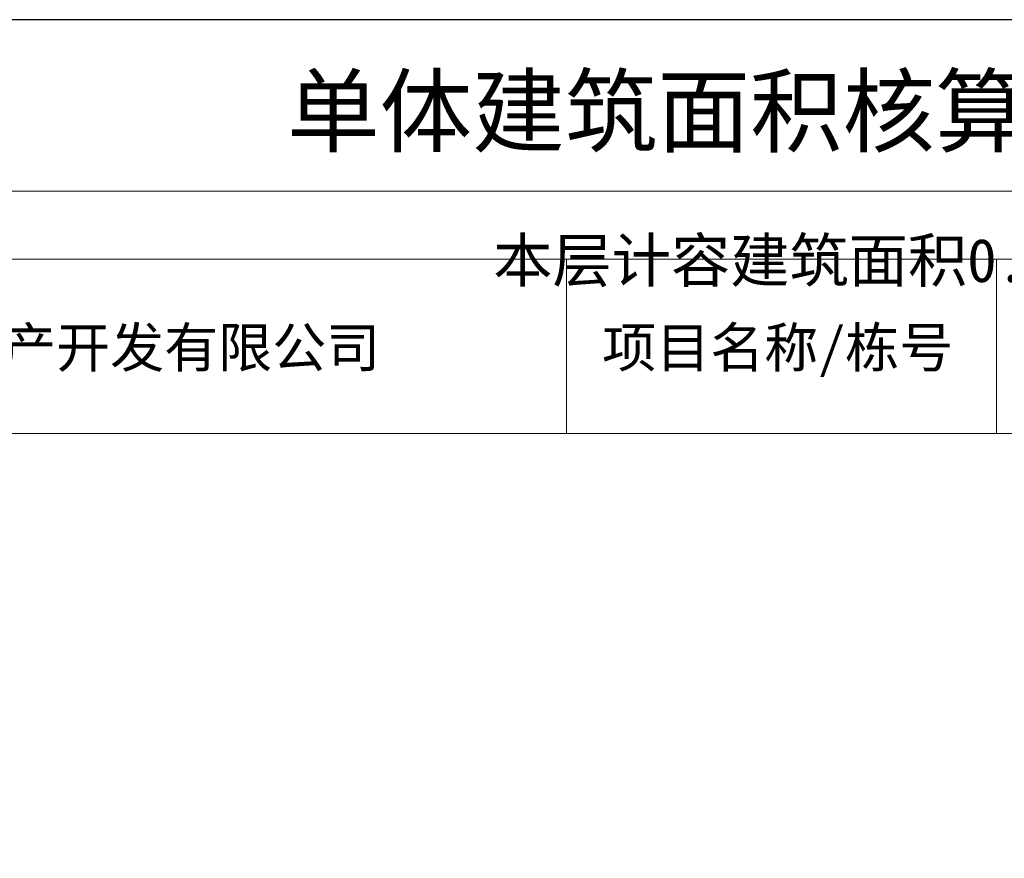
# Model space of a CAD drawing. Header units: millimetres. Extents: x 296296 to 297283, y 219875 to 220035.
# Tile 237 of 256: x 297170 to 297188, y 220018 to 220034. Entities that reach past the tile are written whole.
import ezdxf
from ezdxf.enums import TextEntityAlignment as Align

# ---------------------------------------------------------------- set-up
doc = ezdxf.new("R2010")
doc.units = ezdxf.units.MM
doc.layers.add('$计容结果', color=7, linetype='Continuous')
for name, color, linetype, lineweight in [('243100', 255, 'Continuous', 9), ('A21400', 255, 'Continuous', 9), ('A67000', 255, 'Continuous', 9), ('图廓', 255, 'Continuous', 9)]:
    doc.layers.add(name, color=color, linetype=linetype, lineweight=lineweight)
doc.layers.add('打印图框', color=252, linetype='Continuous', plot=False)
doc.styles.add('dw', font='simhei.ttf')
doc.styles.add('style1', font='simhei.ttf', dxfattribs={"width": 0.75})

msp = doc.modelspace()

# ---------------------------------------------------------------- linework, layer by layer
at = {"layer": '243100', "color": 7}
for p, q in [((297179.93, 220025.927), (297179.93, 220029.221)), ((297188.055, 220025.927), (297188.055, 220029.221)), ((297151.221, 220025.927), (297223.895, 220025.927))]:
    msp.add_line(p, q, dxfattribs=at)
at = {"layer": 'A21400', "color": 7}
for p, q in [((297149.938, 220030.503), (297225.177, 220030.503)), ((297151.221, 220029.221), (297223.895, 220029.221))]:
    msp.add_line(p, q, dxfattribs=at)
at = {"layer": '打印图框', "color": 6, "ltscale": 0.5}
msp.add_lwpolyline([(297145.917, 219972.953), (297227.983, 219972.953), (297227.983, 220033.743), (297145.917, 220033.743)], close=True, dxfattribs=at)

# ---------------------------------------------------------------- texts
at = {"layer": '$计容结果', "style": 'dw'}
msp.add_text('本层计容建筑面积0.00平方米', height=0.82066, dxfattribs=at).set_placement((297178.547, 220028.786))
at = {"layer": 'A67000', "color": 7, "style": 'dw', "width": 1}
for s, height, p in [('武汉旭尚房地产开发有限公司', 0.74811, (297163.146, 220027.176)), ('项目名称/栋号', 0.7481, (297180.606, 220027.176))]:
    msp.add_text(s, height=height, dxfattribs=at).set_placement(p)
at = {"layer": '图廓', "color": 7, "style": 'style1', "width": 1}
msp.add_text('单体建筑面积核算分层平面图', height=1.28248, dxfattribs=at).set_placement((297186.022, 220030.988), align=Align.BOTTOM_CENTER)

doc.saveas('drawing.dxf')
